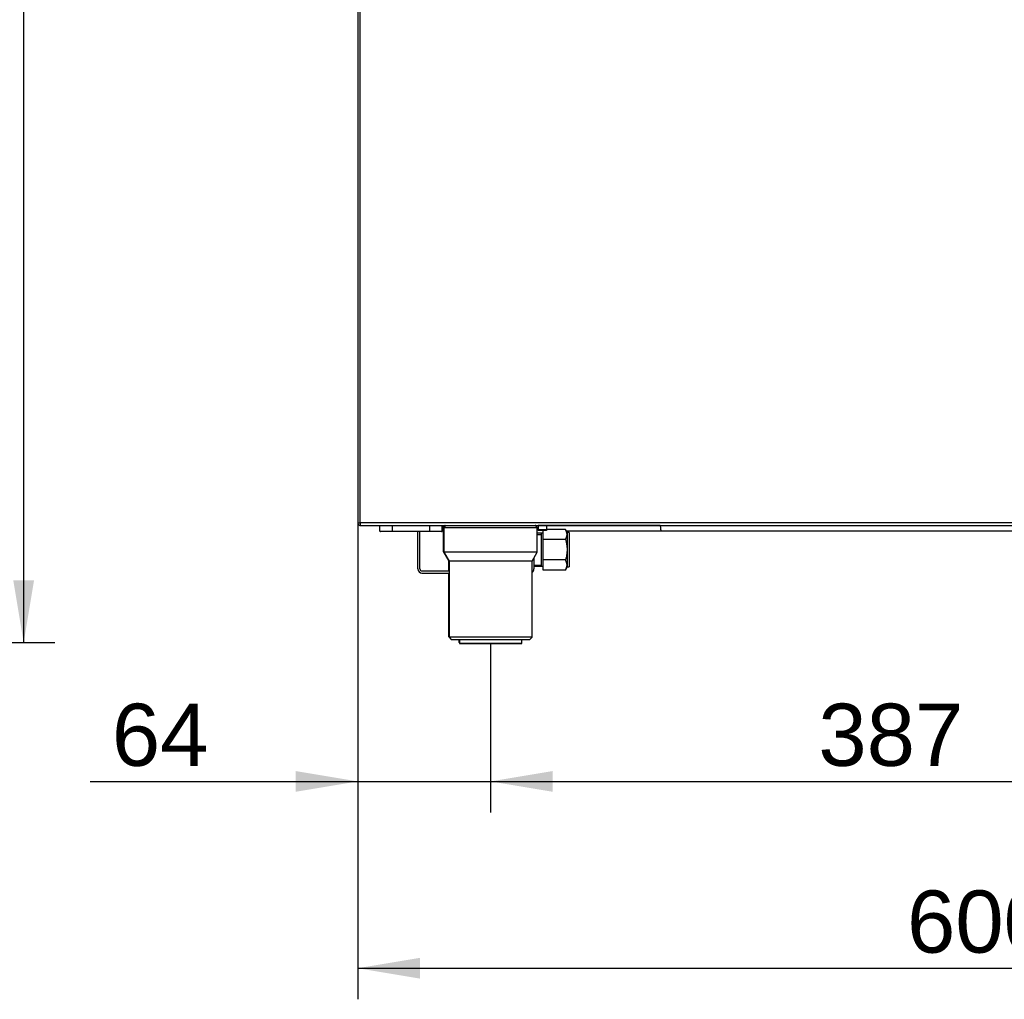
# Model space of a CAD drawing. Header units: millimetres. Extents: x 0 to 287, y 0 to 200.
# Tile 29 of 54: x 97 to 145, y 105 to 153. Entities that reach past the tile are written whole.
import ezdxf
from ezdxf.enums import TextEntityAlignment as Align

# ---------------------------------------------------------------- set-up
doc = ezdxf.new("R2010")
doc.units = ezdxf.units.MM
doc.layers.add('130.191_BW4C_CTM', color=7, linetype='Continuous')
doc.layers.add('Défaut', color=7, linetype='Continuous')
doc.styles.add('SEACAD_Arial', font='arial.ttf')
doc.dimstyles.new('ISO', dxfattribs={"dimtxt": 3, "dimasz": 3, "dimexe": 1.5, "dimexo": 0, "dimgap": 1.5, "dimtad": 1, "dimdec": 0, "dimlfac": 10, "dimtxsty": 'SEACAD_Arial', "dimblk1": '_SE_FILLED', "dimblk2": '_SE_FILLED', "dimsah": 1, "dimcen": 1.5, "dimazin": 0, "dimtfac": 1, "dimtdec": 3, "dimtmove": 0, "dimatfit": 3, "dimfxl": 1, "dimtolj": 1, "dimarcsym": 0})

# ---------------------------------------------------------------- blocks, each defined once
blk = doc.blocks.new('SE2')
at = {"layer": '130.191_BW4C_CTM', "color": 7, "linetype": 'Continuous'}
for p, q in [((113.309, 154.233), (113.309, 128.473)), ((113.429, 128.473), (113.429, 154.233)), ((113.309, 128.473), (113.429, 128.473)), ((113.429, 128.473), (113.429, 128.353)), ((160.189, 128.473), (113.429, 128.473)), ((113.439, 128.353), (113.429, 128.353)), ((113.439, 128.353), (160.189, 128.353)), ((114.384, 128.078), (114.384, 128.353)), ((114.984, 128.078), (114.984, 128.353)), ((116.784, 128.078), (116.784, 128.353)), ((117.384, 128.078), (117.384, 128.353)), ((117.492, 128.353), (117.435, 128.296)), ((117.512, 128.296), (117.435, 128.296)), ((117.435, 128.296), (117.435, 127.096)), ((117.569, 128.353), (117.469, 128.253)), ((117.469, 128.253), (121.969, 128.253)), ((117.469, 128.253), (117.469, 127.053)), ((121.969, 128.253), (121.869, 128.353)), ((121.88, 128.351), (121.878, 128.353)), ((121.934, 128.288), (121.934, 128.353)), ((121.935, 128.296), (121.934, 128.297)), ((121.935, 128.296), (121.934, 128.296)), ((121.935, 128.287), (121.935, 128.296)), ((121.969, 127.053), (121.969, 128.253)), ((121.984, 128.253), (121.969, 128.253)), ((121.984, 128.253), (122.009, 128.253)), ((122.009, 128.347), (122.009, 128.353)), ((122.009, 128.347), (122.009, 128.138)), ((122.409, 128.347), (122.009, 128.347)), ((122.409, 128.347), (122.409, 128.353)), ((122.409, 128.347), (122.409, 128.138)), ((127.901, 128.339), (122.409, 128.339)), ((122.409, 128.253), (122.409, 128.253)), ((127.901, 128.339), (149.414, 128.339)), ((114.384, 128.078), (114.984, 128.078)), ((114.984, 128.053), (114.409, 128.053)), ((114.984, 128.078), (114.984, 128.053)), ((114.984, 128.078), (116.784, 128.078)), ((116.784, 128.053), (114.984, 128.053)), ((116.209, 126.253), (116.209, 128.053)), ((116.309, 126.253), (116.309, 128.053)), ((116.784, 128.078), (116.784, 128.053)), ((116.784, 128.078), (117.384, 128.078)), ((117.359, 128.053), (116.784, 128.053)), ((122.162, 127.978), (121.969, 127.978)), ((121.969, 127.917), (122.162, 127.917)), ((122.409, 128.138), (122.009, 128.138)), ((122.009, 128.138), (122.009, 128.103)), ((122.409, 128.103), (122.009, 128.103)), ((122.162, 127.979), (122.162, 126.377)), ((122.262, 127.979), (122.162, 127.979)), ((122.262, 127.669), (122.262, 128.103)), ((123.332, 128.159), (122.409, 128.159)), ((122.409, 128.138), (122.409, 128.103)), ((123.412, 128.021), (123.332, 128.159)), ((123.368, 128.096), (127.951, 128.096)), ((123.412, 128.021), (123.412, 126.335)), ((123.512, 128.012), (123.412, 128.012)), ((123.512, 128.012), (123.512, 126.344)), ((127.951, 128.096), (150.014, 128.096)), ((122.262, 126.687), (122.262, 127.669)), ((123.332, 127.669), (122.262, 127.669)), ((117.435, 127.096), (117.469, 127.096)), ((117.435, 127.096), (117.685, 126.663)), ((121.969, 127.053), (117.469, 127.053)), ((117.469, 127.053), (117.719, 126.62)), ((121.719, 126.62), (121.969, 127.053)), ((117.685, 126.663), (117.694, 126.663)), ((117.685, 126.663), (117.685, 126.153)), ((121.719, 126.62), (117.719, 126.62)), ((117.719, 126.62), (117.719, 122.953)), ((121.719, 122.953), (121.719, 126.62)), ((121.809, 126.776), (121.809, 126.253)), ((121.809, 126.439), (122.162, 126.439)), ((121.809, 126.378), (122.162, 126.378)), ((122.162, 126.377), (122.262, 126.377)), ((122.262, 126.196), (122.262, 126.687)), ((123.332, 126.687), (122.262, 126.687)), ((116.409, 126.153), (117.719, 126.153)), ((116.409, 126.053), (117.719, 126.053)), ((117.685, 126.053), (117.685, 122.996)), ((123.332, 126.196), (122.262, 126.196)), ((123.332, 126.196), (123.412, 126.335)), ((123.412, 126.344), (123.512, 126.344)), ((117.685, 122.996), (117.719, 122.996)), ((117.685, 122.996), (117.719, 122.962)), ((121.719, 122.953), (117.719, 122.953)), ((117.719, 122.953), (117.819, 122.853)), ((117.819, 122.853), (121.619, 122.853)), ((118.185, 122.853), (118.185, 122.696)), ((118.219, 122.696), (118.185, 122.696)), ((118.219, 122.853), (118.219, 122.653)), ((118.219, 122.653), (121.219, 122.653)), ((121.219, 122.653), (118.219, 122.653)), ((121.219, 122.653), (121.219, 122.853)), ((121.619, 122.853), (121.719, 122.953))]:
    blk.add_line(p, q, dxfattribs=at)
for centre, radius, start, end in [((113.429, 128.473), 0.12, 180, 265.2198), ((113.429, 128.473), 0.12, 265.2198, 270), ((113.439, 128.473), 0.12, 265.2198, 270), ((121.909, 128.153), 0.2, 90, 100.5992), ((114.409, 128.078), 0.025, 180, 270), ((117.359, 128.078), 0.025, 270, 0), ((122.689, 128.521), 0.425, 228.7539, 238.2769), ((122.967, 127.914), 0.439, 326.0412, 33.9588), ((122.967, 126.442), 0.439, 326.0412, 33.9588), ((116.409, 126.253), 0.2, 180, 270), ((116.409, 126.253), 0.1, 180, 270), ((121.609, 126.253), 0.2, 303.2984, 0)]:
    blk.add_arc(centre, radius, start, end, dxfattribs=at)
for centre, major_axis, start_param, end_param in [((127.89, 128.296), (0, -0.1), -4.269478, -4.105883), ((127.951, 128.521), (0, 0.425), 2.013707, 3.141593)]:
    blk.add_ellipse(centre, major_axis=major_axis, ratio=0.130146, start_param=start_param, end_param=end_param, dxfattribs=at)
blk.add_open_spline([(123.332, 127.669), (123.355, 127.589), (123.374, 127.507), (123.401, 127.343), (123.408, 127.261), (123.408, 127.095), (123.4, 127.011), (123.374, 126.847), (123.355, 126.767), (123.332, 126.687)], degree=3, knots=[0, 0, 0, 0, 0.25, 0.25, 0.5, 0.5, 0.75, 0.75, 1, 1, 1, 1], dxfattribs=at)
blk = doc.blocks.new('DMBLK22')
at = {"layer": 'Défaut', "linetype": 'Continuous'}
for points in [[(97.695, 184.121), (97.195, 187.121), (96.695, 184.121)], [(97.695, 125.696), (96.695, 125.696), (97.195, 122.696)]]:
    blk.add_hatch(color=7, dxfattribs=at).paths.add_polyline_path(points)
at = {"layer": 'Défaut', "color": 7, "linetype": 'Continuous'}
for p, q in [((64.983, 187.121), (98.695, 187.121)), ((97.195, 122.696), (97.195, 187.121)), ((86.167, 122.696), (98.695, 122.696))]:
    blk.add_line(p, q, dxfattribs=at)
at = {"layer": 'Défaut', "color": 7, "linetype": 'Continuous', "style": 'SEACAD_Arial'}
blk.add_text('644', height=3, rotation=90, dxfattribs=at).set_placement((93.445, 151.387), align=Align.TOP_LEFT)
blk = doc.blocks.new('_SE_FILLED')
at = {"color": 0}
blk.add_line((0, 0), (-1, 0), dxfattribs=at)
blk.add_solid([(0, 0), (-1, -0.1665), (-1, 0.1665), (0, 0)], dxfattribs=at)
blk = doc.blocks.new('DMBLK23')
at = {"layer": 'Défaut', "linetype": 'Continuous'}
for points in [[(116.309, 106.49), (116.309, 107.49), (113.309, 106.99)], [(170.354, 106.49), (173.354, 106.99), (170.354, 107.49)]]:
    blk.add_hatch(color=7, dxfattribs=at).paths.add_polyline_path(points)
at = {"layer": 'Défaut', "color": 7, "linetype": 'Continuous'}
for p, q in [((173.354, 131.853), (173.354, 105.49)), ((113.309, 128.473), (113.309, 105.49)), ((113.309, 106.99), (173.354, 106.99))]:
    blk.add_line(p, q, dxfattribs=at)
at = {"layer": 'Défaut', "color": 7, "linetype": 'Continuous', "style": 'SEACAD_Arial'}
blk.add_text('600', height=3, dxfattribs=at).set_placement((139.81, 110.74), align=Align.TOP_LEFT)
blk = doc.blocks.new('DMBLK25')
at = {"layer": 'Défaut', "linetype": 'Continuous'}
for points in [[(110.309, 115.501), (113.309, 116.001), (110.309, 116.501)], [(122.719, 115.501), (122.719, 116.501), (119.719, 116.001)]]:
    blk.add_hatch(color=7, dxfattribs=at).paths.add_polyline_path(points)
at = {"layer": 'Défaut', "color": 7, "linetype": 'Continuous'}
for p, q in [((113.309, 128.473), (113.309, 114.501)), ((119.719, 122.653), (119.719, 114.501)), ((100.399, 116.001), (125.719, 116.001))]:
    blk.add_line(p, q, dxfattribs=at)
at = {"layer": 'Défaut', "color": 7, "linetype": 'Continuous', "style": 'SEACAD_Arial'}
blk.add_text('64', height=3, dxfattribs=at).set_placement((101.449, 119.751), align=Align.TOP_LEFT)
blk = doc.blocks.new('DMBLK26')
at = {"layer": 'Défaut', "linetype": 'Continuous'}
for points in [[(122.719, 115.501), (122.719, 116.501), (119.719, 116.001)], [(155.389, 115.501), (158.389, 116.001), (155.389, 116.501)]]:
    blk.add_hatch(color=7, dxfattribs=at).paths.add_polyline_path(points)
at = {"layer": 'Défaut', "color": 7, "linetype": 'Continuous'}
for p, q in [((119.719, 122.653), (119.719, 114.501)), ((158.389, 122.653), (158.389, 114.501)), ((119.719, 116.001), (158.389, 116.001))]:
    blk.add_line(p, q, dxfattribs=at)
at = {"layer": 'Défaut', "color": 7, "linetype": 'Continuous', "style": 'SEACAD_Arial'}
blk.add_text('387', height=3, dxfattribs=at).set_placement((135.532, 119.751), align=Align.TOP_LEFT)

msp = doc.modelspace()

# ---------------------------------------------------------------- block references
at = {"layer": 'Défaut'}
msp.add_blockref('SE2', (0, 0), dxfattribs=at)

# ---------------------------------------------------------------- dimensions: what is measured, and where the dimension line sits
at = {"layer": 'Défaut', "color": 7, "linetype": 'Continuous'}
for base, p1, p2, angle, picture, middle, dimtype in [((97.1945, 187.1206), (83.1675, 122.696), (64.9828, 187.1206), 90, 'DMBLK22', (97.1945, 154.9083), 160), ((119.7188, 116.0006), (119.7188, 122.653), (158.3888, 122.653), 0, 'DMBLK26', (139.0538, 116.0006), 161)]:
    dim = msp.add_linear_dim(base=base, p1=p1, p2=p2, angle=angle, text='\\A1;<>', dimstyle='ISO', dxfattribs=at)
    dim.commit()
    dim.dimension.update_dxf_attribs({"geometry": picture, "text_midpoint": middle, "dimtype": dimtype})
for base, p2, picture, middle in [((173.3538, 106.9901), (173.3538, 131.853), 'DMBLK23', (143.3313, 106.9901)), ((119.7188, 116.0006), (119.7188, 122.653), 'DMBLK25', (107.1945, 116.0006))]:
    dim = msp.add_linear_dim(base=base, p1=(113.3088, 128.473), p2=p2, text='\\A1;<>', dimstyle='ISO', dxfattribs=at)
    dim.commit()
    dim.dimension.update_dxf_attribs({"geometry": picture, "text_midpoint": middle, "dimtype": 160})

doc.saveas('drawing.dxf')
